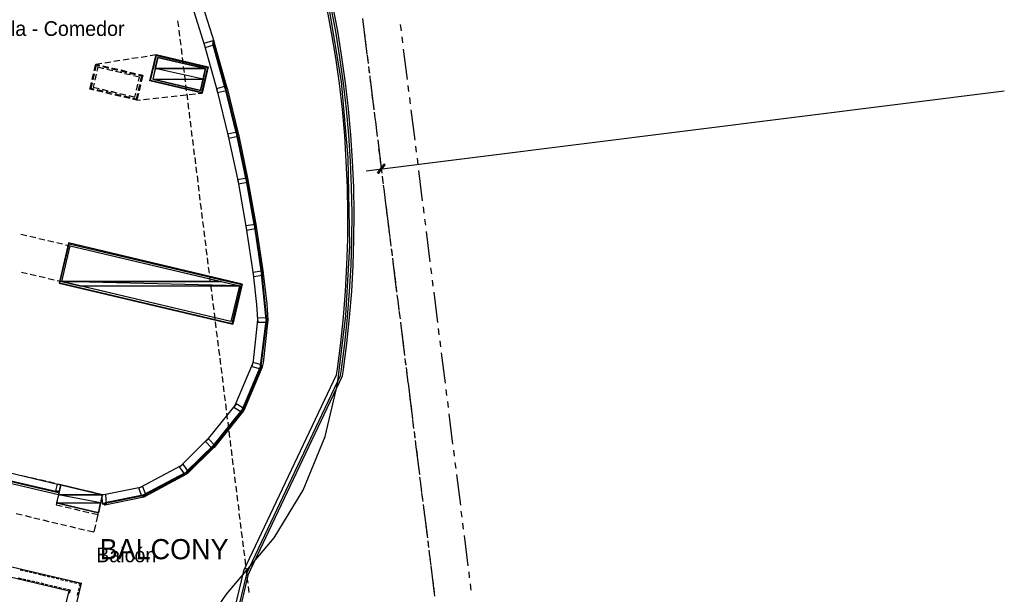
# Model space of a CAD drawing. Header units: feet. Extents: x -79 to 198, y -22 to 181.
# Tile 91 of 92: x 118 to 198, y 84 to 131. Entities that reach past the tile are written whole.
import ezdxf
from ezdxf.enums import TextEntityAlignment as Align

# ---------------------------------------------------------------- set-up
doc = ezdxf.new("R2010")
doc.units = ezdxf.units.FT
for name, color, linetype in [('A-AREA-UNIDAD', 30, 'CONTINUOUS'), ('A-LINEA', 7, 'CONTINUOUS'), ('A-LINEA-FINA', 9, 'CONTINUOUS'), ('A-MURO-CONCRETO', 8, 'CONTINUOUS'), ('A-NOMBRE-ESPACIO', 2, 'CONTINUOUS'), ('A-TEXTO-PDF', 3, 'CONTINUOUS')]:
    doc.layers.add(name, color=color, linetype=linetype)

msp = doc.modelspace()

# ---------------------------------------------------------------- linework, layer by layer
at = {"layer": 'A-AREA-UNIDAD'}
msp.add_lwpolyline([(132.88, 80.9244), (134.912, 83.84), (138.8, 88.4444), (141.152, 92.3378), (142.96, 96.7289), (143.968, 100.9778), (144.64, 106.5778), (144.96, 112.2844), (144.832, 119.4489), (144.288, 125.6889), (143.232, 132.0178)], dxfattribs=at)
at = {"layer": 'A-LINEA'}
for p, q in [((131.96, 132.2711), (133.1067, 128.6178)), ((132.76, 132.5111), (133.8933, 128.8844)), ((130.9067, 130.6311), (130.9733, 130.1378)), ((146, 130.8311), (146.3067, 128.3511)), ((146.0267, 130.6178), (146.0933, 130.1244)), ((149.08, 130.3244), (149.1467, 129.8311)), ((131, 129.8844), (131.0667, 129.3911)), ((146.12, 129.8711), (146.1867, 129.3778)), ((131.0933, 129.1378), (131.16, 128.6444)), ((133.1067, 128.6178), (134.1333, 124.9378)), ((133.9067, 128.8444), (134.9333, 125.1778)), ((146.2133, 129.1244), (146.2667, 128.6311)), ((149.2133, 129.3378), (149.2667, 128.8444)), ((128.6667, 127.8044), (129.16, 127.8844)), ((131.1867, 128.3911), (131.2533, 127.8978)), ((133.88, 128.3378), (133.9467, 128.4044)), ((134.0267, 127.8311), (134.0933, 127.8978)), ((146.3067, 128.3911), (146.36, 127.8844)), ((146.3733, 127.8444), (146.4267, 127.3511)), ((149.3333, 128.3378), (149.64, 125.8578)), ((124.2267, 127.1111), (124.72, 127.1911)), ((124.96, 127.2178), (125.4667, 127.2978)), ((125.7067, 127.3378), (126.2, 127.4178)), ((126.4533, 127.4578), (126.9467, 127.5378)), ((127.1867, 127.5778), (127.68, 127.6444)), ((127.9333, 127.6844), (128.4267, 127.7644)), ((131.28, 127.6578), (131.3467, 127.1511)), ((134.16, 127.3111), (134.2267, 127.3778)), ((146.4, 127.6444), (146.4533, 127.1511)), ((123.9333, 125.8444), (124.0533, 126.3244)), ((124.0133, 125.8178), (124.1333, 126.3111)), ((124.2533, 126.2844), (124.1467, 125.7911)), ((124.7867, 126.8978), (125.28, 126.7778)), ((124.8133, 126.9778), (125.2933, 126.8578)), ((125.6133, 126.5644), (125.12, 126.6711)), ((125.52, 126.7244), (126.0133, 126.6044)), ((125.5333, 126.8044), (126.0267, 126.6844)), ((126.3467, 126.3911), (125.8533, 126.4978)), ((126.2533, 126.5511), (126.7333, 126.4311)), ((126.2667, 126.6311), (126.76, 126.5111)), ((127.0667, 126.2178), (126.5867, 126.3244)), ((126.9733, 126.3778), (127.4667, 126.2578)), ((127, 126.4578), (127.48, 126.3378)), ((127.7067, 126.2044), (127.96, 126.1378)), ((127.7333, 126.2844), (128.0667, 126.2044)), ((128.0667, 126.2044), (127.9333, 125.6711)), ((131.3733, 126.9111), (131.44, 126.4178)), ((134.3067, 126.7911), (134.3733, 126.8578)), ((134.4533, 126.2844), (134.52, 126.3511)), ((146.4933, 126.8978), (146.5467, 126.4044)), ((146.4933, 126.8578), (146.56, 126.3644)), ((127.8, 126.0444), (127.32, 126.1511)), ((127.5467, 124.9911), (127.6667, 125.4711)), ((127.8, 125.4444), (127.68, 124.9511)), ((127.72, 125.7111), (127.8, 126.0444)), ((127.88, 125.4178), (127.76, 124.9378)), ((127.96, 126.1378), (127.8533, 125.6844)), ((131.4667, 126.1644), (131.5333, 125.6711)), ((131.56, 125.4178), (131.6133, 124.9244)), ((134.6, 125.7644), (134.6667, 125.8311)), ((146.5867, 126.1511), (146.64, 125.6578)), ((146.6133, 125.8711), (146.9333, 123.3778)), ((146.68, 125.4044), (146.7333, 124.9111)), ((124.8133, 124.8044), (124.32, 124.9244)), ((124.8267, 124.8844), (124.3467, 125.0044)), ((124.7467, 125.0578), (125.2267, 124.9378)), ((125.5467, 124.6311), (125.0533, 124.7511)), ((125.56, 124.7244), (125.08, 124.8311)), ((125.4667, 124.8844), (125.96, 124.7644)), ((126.2667, 124.4578), (125.7867, 124.5778)), ((126.2933, 124.5511), (125.8, 124.6578)), ((126.2, 124.7111), (126.6933, 124.5911)), ((131.12, 124.5378), (131.6133, 124.5911)), ((131.6533, 124.6711), (131.7067, 124.1778)), ((131.8533, 124.6178), (132.36, 124.6711)), ((132.6, 124.6978), (132.9067, 124.7244)), ((134.1333, 124.9378), (135.04, 121.2311)), ((134.7467, 125.2444), (134.8133, 125.3111)), ((134.88, 124.7244), (134.9467, 124.7911)), ((134.9467, 125.1378), (135.8533, 121.4311)), ((146.2933, 118.4044), (198.3867, 124.9111)), ((146.7733, 124.6578), (146.8267, 124.1644)), ((149.7067, 125.3644), (149.76, 124.8711)), ((127, 124.2978), (126.52, 124.4044)), ((127.0267, 124.3778), (126.5333, 124.4844)), ((127.5733, 124.1511), (127.88, 124.1911)), ((128.1333, 124.2178), (128.6267, 124.2711)), ((128.88, 124.2978), (129.3733, 124.3511)), ((129.6267, 124.3778), (130.12, 124.4311)), ((130.3733, 124.4578), (130.8667, 124.5111)), ((131.7467, 123.9378), (131.8, 123.4311)), ((135, 124.1911), (135.0667, 124.2578)), ((146.8667, 123.9244), (146.92, 123.4178)), ((149.8267, 124.3778), (149.8933, 123.8711)), ((131.84, 123.1911), (131.8933, 122.6978)), ((135.1333, 123.6578), (135.2, 123.7244)), ((135.2667, 123.1378), (135.3333, 123.2044)), ((146.96, 123.1778), (147.0133, 122.6844)), ((149.9467, 123.3778), (150.2667, 120.8978)), ((131.9333, 122.4444), (131.9867, 121.9511)), ((135.4, 122.6044), (135.4667, 122.6711)), ((146.9867, 122.8844), (147.0533, 122.3911)), ((147.0533, 122.4311), (147.1067, 121.9378)), ((132.0267, 121.6978), (132.08, 121.2044)), ((135.52, 122.0711), (135.5867, 122.1378)), ((135.6533, 121.5378), (135.72, 121.6044)), ((135.8667, 121.3911), (136.6533, 117.6711)), ((147.12, 121.8978), (147.1733, 121.4044)), ((147.1467, 121.6844), (147.2, 121.1911)), ((132.12, 120.9511), (132.1733, 120.4578)), ((135.04, 121.2311), (135.84, 117.4978)), ((135.7733, 121.0044), (135.84, 121.0711)), ((147.24, 120.9378), (147.2933, 120.4444)), ((147.24, 120.8978), (147.5467, 118.4178)), ((132.2133, 120.2044), (132.2667, 119.7111)), ((135.8933, 120.4578), (135.96, 120.5244)), ((136, 119.9111), (136.08, 119.9778)), ((147.32, 120.2044), (147.3867, 119.6978)), ((150.32, 120.4044), (150.3867, 119.9111)), ((132.3067, 119.4711), (132.36, 118.9644)), ((136.12, 119.3778), (136.1867, 119.4444)), ((147.4133, 119.4578), (147.48, 118.9644)), ((150.4533, 119.4178), (150.5067, 118.9111)), ((132.4, 118.7244), (132.4533, 118.2311)), ((136.24, 118.8311), (136.3067, 118.8978)), ((136.3467, 118.2844), (136.4267, 118.3511)), ((147.5067, 118.7111), (147.5733, 118.2178)), ((150.5733, 118.4178), (150.88, 115.9378)), ((132.4933, 117.9778), (132.5467, 117.4844)), ((135.84, 117.4978), (136.5067, 113.7244)), ((136.4667, 117.7378), (136.5333, 117.8044)), ((136.6533, 117.6311), (137.3333, 113.8844)), ((147.6, 117.9644), (147.6667, 117.4711)), ((147.6133, 117.9244), (147.6667, 117.4311)), ((147.6667, 117.4311), (147.68, 117.3244)), ((132.5867, 117.2311), (132.64, 116.7378)), ((136.5733, 117.1911), (136.64, 117.2578)), ((136.6667, 116.6311), (136.7467, 116.6978)), ((147.6933, 117.2178), (147.76, 116.7244)), ((147.7333, 116.9378), (147.8, 116.4311)), ((132.6667, 116.4844), (132.7333, 115.9911)), ((132.76, 115.7511), (132.8267, 115.2444)), ((136.7733, 116.0711), (136.84, 116.1378)), ((147.7867, 116.4711), (147.8533, 115.9778)), ((147.8533, 115.9378), (148.1733, 113.4578)), ((147.88, 115.7378), (147.9467, 115.2311)), ((132.8533, 115.0044), (132.92, 114.5111)), ((136.8667, 115.5111), (136.9467, 115.5778)), ((136.9733, 114.9511), (137.04, 115.0178)), ((147.9733, 114.9911), (148.04, 114.4978)), ((150.9467, 115.4444), (151, 114.9511)), ((132.9467, 114.2578), (133.0133, 113.7644)), ((137.0667, 114.3911), (137.1467, 114.4578)), ((148.0667, 114.2444), (148.1333, 113.7511)), ((151.0667, 114.4444), (151.1333, 113.9511)), ((133.04, 113.5111), (133.1067, 113.0178)), ((136.5067, 113.7244), (137.0667, 109.9511)), ((137.2267, 113.8844), (137.24, 113.9111)), ((137.2533, 113.2578), (137.3333, 113.3378)), ((137.3333, 113.8444), (137.8933, 110.0711)), ((148.16, 113.4978), (148.2267, 113.0044)), ((151.1867, 113.4578), (151.5067, 110.9778)), ((118.12, 113.2311), (118.6, 113.1244)), ((118.8533, 113.0578), (119.3333, 112.9511)), ((119.5733, 112.8844), (120.0667, 112.7778)), ((120.3067, 112.7111), (120.8, 112.6044)), ((121.04, 112.5378), (121.52, 112.4311)), ((133.1333, 112.7644), (133.2, 112.2711)), ((137.3333, 112.6844), (137.4133, 112.7644)), ((148.2267, 112.9644), (148.2933, 112.4711)), ((148.2533, 112.7511), (148.32, 112.2578)), ((121.76, 112.3644), (122.1467, 112.2844)), ((136.1867, 109.1511), (122.0133, 112.5111)), ((133.2267, 112.0178), (133.2933, 111.5244)), ((137.4267, 112.1111), (137.4933, 112.1911)), ((148.3467, 112.0178), (148.4133, 111.5111)), ((148.36, 111.9778), (148.4133, 111.4711)), ((133.32, 111.2844), (133.3867, 110.7778)), ((137.5067, 111.5378), (137.5867, 111.6178)), ((137.5867, 110.9644), (137.6667, 111.0444)), ((148.44, 111.2711), (148.5067, 110.7644)), ((148.48, 110.9778), (148.7867, 108.4978)), ((118.16, 110.1378), (118.64, 110.0311)), ((133.4133, 110.5378), (133.48, 110.0444)), ((137.68, 110.3911), (137.7467, 110.4711)), ((148.5333, 110.5244), (148.6, 110.0311)), ((151.56, 110.4844), (151.6267, 109.9778)), ((118.88, 109.9644), (119.3733, 109.8578)), ((119.6133, 109.7911), (120.1067, 109.6844)), ((120.3467, 109.6178), (120.8267, 109.5111)), ((121.08, 109.4444), (121.4533, 109.3644)), ((133.5067, 109.7911), (133.5733, 109.2978)), ((137.0667, 109.9511), (137.36, 107.4844)), ((137.7467, 109.8178), (137.8267, 109.8978)), ((137.8933, 110.0311), (138.2, 107.5511)), ((148.6267, 109.7778), (148.6933, 109.2844)), ((151.6933, 109.4844), (151.7467, 108.9911)), ((133.6, 109.0444), (133.6667, 108.5511)), ((136.1867, 109.1511), (135.4133, 105.8711)), ((137.8133, 109.2178), (137.88, 109.2978)), ((137.8667, 108.6311), (137.9467, 108.6978)), ((148.72, 109.0311), (148.7867, 108.5378)), ((151.8133, 108.4978), (152.12, 106.0178)), ((133.6933, 108.2978), (133.76, 107.8044)), ((137.9333, 108.0311), (138, 108.0978)), ((148.8133, 108.2844), (148.88, 107.7911)), ((148.8533, 108.0044), (148.9067, 107.5111)), ((133.7867, 107.5644), (133.8533, 107.0578)), ((137.36, 107.4844), (137.44, 106.2311)), ((137.9867, 107.4311), (138.0667, 107.5111)), ((138.0533, 106.8311), (138.12, 106.9111)), ((138.2, 107.5511), (138.28, 106.2444)), ((148.9067, 107.5511), (148.9733, 107.0444)), ((148.9733, 107.0044), (149.04, 106.5111)), ((133.88, 106.8178), (133.9467, 106.3111)), ((137.44, 106.2311), (137.08, 102.8844)), ((138.28, 106.2044), (137.8933, 102.7244)), ((138.12, 106.2578), (138.1867, 106.3111)), ((138.28, 106.2178), (138.28, 106.2178)), ((149, 106.8044), (149.0667, 106.3111)), ((133.9733, 106.0711), (134.04, 105.5778)), ((134.0667, 105.3244), (134.1333, 104.8311)), ((138.0267, 105.4978), (138.12, 105.5911)), ((149.0933, 106.0578), (149.16, 105.5644)), ((149.0933, 106.0178), (149.4133, 103.5378)), ((149.1867, 105.3111), (149.2533, 104.8178)), ((152.1867, 105.5244), (152.24, 105.0178)), ((134.16, 104.5778), (134.2267, 104.0844)), ((137.9333, 104.7511), (138.0267, 104.8444)), ((149.28, 104.5644), (149.3467, 104.0711)), ((152.3067, 104.5244), (152.3733, 104.0311)), ((134.2533, 103.8311), (134.32, 103.3378)), ((137.84, 104.0178), (137.9333, 104.1111)), ((149.3733, 103.8311), (149.4267, 103.3244)), ((134.3467, 103.0978), (134.4133, 102.5911)), ((137.08, 102.8844), (137.0133, 102.6444)), ((137.76, 103.2711), (137.8533, 103.3644)), ((149.4667, 103.0844), (149.52, 102.5778)), ((149.4667, 103.0444), (149.5333, 102.5378)), ((152.4267, 103.5378), (152.7467, 101.0578)), ((134.44, 102.3511), (134.5067, 101.8578)), ((137.0133, 102.6444), (135.5867, 99.2444)), ((137.8, 102.3644), (136.32, 98.8311)), ((137.6667, 102.5378), (137.76, 102.6311)), ((137.8933, 102.7244), (137.8133, 102.4044)), ((137.8133, 102.3778), (137.8133, 102.3778)), ((143.8745, 101.7381), (143.9495, 102.2384)), ((144.2044, 101.6905), (144.2796, 102.1922)), ((144.3628, 101.6657), (144.438, 102.1682)), ((144.3628, 101.6657), (144.438, 102.1682)), ((149.56, 102.3378), (149.6133, 101.8444)), ((134.5333, 101.6044), (134.6, 101.1111)), ((136.2779, 85.7314), (143.8676, 101.7412)), ((136.5211, 85.5035), (144.1977, 101.6946)), ((136.6379, 85.3849), (144.3559, 101.6689)), ((136.6379, 85.3849), (144.3559, 101.6689)), ((137.2533, 101.4978), (137.4133, 101.6444)), ((149.5867, 102.0444), (149.6533, 101.5511)), ((149.6533, 101.5911), (149.7067, 101.0978)), ((134.6267, 100.8578), (134.6933, 100.3644)), ((136.8, 100.4044), (136.9467, 100.5511)), ((149.72, 101.0578), (150.0267, 98.5778)), ((149.7467, 100.8444), (149.8, 100.3511)), ((152.8, 100.5511), (152.8667, 100.0578)), ((134.72, 100.1111), (134.7867, 99.6178)), ((149.84, 100.0978), (149.8933, 99.6044)), ((135.5867, 99.2444), (133.3067, 96.4178)), ((134.8133, 99.3778), (134.8667, 98.8711)), ((136.3333, 99.3111), (136.4933, 99.4444)), ((149.9333, 99.3644), (149.9867, 98.8578)), ((152.9333, 99.5644), (152.9867, 99.0711)), ((136.2933, 98.8044), (133.8933, 95.8178)), ((134.9067, 98.6311), (134.96, 98.1244)), ((136.3067, 98.8178), (136.3067, 98.8044)), ((136.32, 98.8178), (136.3067, 98.8178)), ((150.0267, 98.6178), (150.08, 98.1244)), ((150.0933, 98.0844), (150.1467, 97.5778)), ((153.0533, 98.5778), (153.36, 96.0978)), ((134.6933, 97.0711), (135.16, 97.5244)), ((135, 97.8844), (135.0533, 97.3911)), ((150.12, 97.8711), (150.1733, 97.3778)), ((131.1867, 94.3511), (133.3867, 96.5244)), ((135.0933, 97.1378), (135.1467, 96.6444)), ((150.2133, 97.1244), (150.2667, 96.6311)), ((150.2133, 97.0844), (150.28, 96.5911)), ((131.6133, 93.8311), (133.88, 96.0711)), ((131.7067, 93.6844), (133.8533, 95.8044)), ((133.7867, 95.8444), (133.7467, 95.9111)), ((133.8533, 96.0444), (133.8667, 96.0578)), ((133.88, 95.8044), (133.88, 95.8044)), ((133.88, 95.8044), (133.88, 95.8044)), ((135.1867, 96.3911), (135.24, 95.8978)), ((135.28, 95.6444), (135.3333, 95.1511)), ((150.3067, 96.3778), (150.36, 95.8844)), ((150.3333, 96.0978), (150.64, 93.6178)), ((121.1867, 91.9511), (108.0267, 95.0711)), ((135.3733, 94.9111), (135.4267, 94.4044)), ((150.4, 95.6311), (150.4533, 95.1378)), ((150.4933, 94.8978), (150.5467, 94.3911)), ((153.4267, 95.5911), (153.48, 95.0978)), ((127.8933, 92.5911), (131.1867, 94.3511)), ((135.4667, 94.1644), (135.52, 93.6711)), ((150.5733, 94.1511), (150.64, 93.6578)), ((153.5467, 94.6044), (153.6133, 94.1111)), ((117.1333, 93.7644), (121.0933, 92.8311)), ((118.6933, 93.4044), (118.2, 93.5111)), ((119.4133, 93.2311), (118.9333, 93.3511)), ((128.1867, 91.8044), (131.6667, 93.6578)), ((131.5333, 93.6844), (131.6, 93.7378)), ((131.6533, 93.7778), (131.7733, 93.8711)), ((131.68, 93.6711), (131.6933, 93.6711)), ((131.6933, 93.6711), (131.6933, 93.6711)), ((135.56, 93.4178), (135.6133, 92.9244)), ((150.6667, 93.4044), (150.7333, 92.9111)), ((153.6667, 93.6044), (153.9867, 91.1244)), ((120.1467, 93.0578), (119.6667, 93.1778)), ((120.88, 92.8844), (120.3867, 93.0044)), ((121.3733, 92.7644), (121.12, 92.8311)), ((122.6, 92.4844), (122.1067, 92.5911)), ((124.88, 91.9778), (127.8933, 92.5911)), ((128.9067, 92.2844), (129.32, 92.6044)), ((135.6533, 92.6711), (135.7067, 92.1778)), ((150.7067, 93.1111), (150.7733, 92.6178)), ((150.76, 92.6578), (150.8267, 92.1644)), ((120.96, 92.2578), (120.96, 92.2578)), ((121.0533, 92.1778), (121.0667, 92.1778)), ((121.1203, 92.1506), (121.0639, 92.1639)), ((121.0667, 92.2178), (121.0667, 92.2178)), ((121.0667, 92.2178), (121.0667, 92.2178)), ((121.0667, 92.2178), (121.0667, 92.2178)), ((121.0667, 92.2178), (121.0667, 92.2178)), ((121.0667, 92.2178), (121.0667, 92.2178)), ((121.0667, 92.2178), (121.0667, 92.2178)), ((121.0667, 92.2178), (121.0667, 92.2178)), ((121.0667, 92.2178), (121.0667, 92.2178)), ((121.0667, 92.2178), (121.0667, 92.2178)), ((121.0667, 92.2178), (121.0667, 92.2178)), ((121.0667, 92.2178), (121.0667, 92.2178)), ((121.0667, 92.2178), (121.0667, 92.2178)), ((121.0667, 92.2044), (121.0667, 92.2044)), ((121.0667, 92.2044), (121.0667, 92.2044)), ((121.0667, 92.2044), (121.0667, 92.2044)), ((121.0667, 92.2044), (121.0667, 92.2044)), ((121.0667, 92.2044), (121.0667, 92.2044)), ((121.0667, 92.2044), (121.0667, 92.2044)), ((121.0667, 92.2044), (121.0667, 92.2044)), ((121.0667, 92.2044), (121.0667, 92.2044)), ((121.0667, 92.1911), (121.0667, 92.2044)), ((121.0667, 92.1911), (121.0667, 92.2044)), ((121.0667, 92.1911), (121.0667, 92.2044)), ((121.08, 92.1911), (121.0667, 92.2044)), ((121.0667, 92.1911), (121.0667, 92.1911)), ((121.0667, 92.1911), (121.0667, 92.1911)), ((121.08, 92.1911), (121.0667, 92.1911)), ((121.0667, 92.1911), (121.0667, 92.1911)), ((121.0667, 92.1911), (121.0667, 92.1911)), ((121.0667, 92.1911), (121.0667, 92.1911)), ((121.0667, 92.1911), (121.0667, 92.1911)), ((121.0667, 92.1911), (121.08, 92.1911)), ((121.0667, 92.1911), (121.0667, 92.1911)), ((121.0667, 92.1911), (121.08, 92.1911)), ((121.0667, 92.1911), (121.0667, 92.1911)), ((121.0667, 92.1911), (121.0667, 92.1911)), ((121.0667, 92.1911), (121.0667, 92.1911)), ((121.0667, 92.1911), (121.0667, 92.1911)), ((121.0667, 92.1911), (121.0667, 92.1911)), ((121.0667, 92.1911), (121.0667, 92.1911)), ((121.0667, 92.1911), (121.0667, 92.1911)), ((121.0667, 92.1778), (121.0667, 92.1778)), ((121.0667, 92.1778), (121.0667, 92.1778)), ((121.0667, 92.1778), (121.0667, 92.1778)), ((121.0667, 92.1778), (121.0667, 92.1778)), ((121.0667, 92.1778), (121.0667, 92.1778)), ((121.0667, 92.1778), (121.0667, 92.1778)), ((121.0667, 92.1778), (121.0667, 92.1778)), ((121.0667, 92.1778), (121.0667, 92.1778)), ((121.0667, 92.1778), (121.0667, 92.1778)), ((121.0667, 92.1778), (121.0667, 92.1778)), ((121.0667, 92.1778), (121.0667, 92.1778)), ((121.0667, 92.1778), (121.0667, 92.1778)), ((121.0667, 92.1778), (121.0667, 92.1778)), ((121.0667, 92.1778), (121.0667, 92.1778)), ((121.0667, 92.1778), (121.0667, 92.1778)), ((121.0667, 92.1778), (121.0667, 92.1778)), ((121.0667, 92.1778), (121.0667, 92.1778)), ((121.0667, 92.1778), (121.0667, 92.1778)), ((121.0667, 92.1778), (121.0667, 92.1778)), ((121.0667, 92.1778), (121.0667, 92.1778)), ((121.08, 92.2044), (121.08, 92.1911)), ((121.08, 92.2044), (121.08, 92.2044)), ((121.08, 92.2044), (121.08, 92.2044)), ((121.08, 92.2044), (121.08, 92.2044)), ((121.08, 92.1911), (121.08, 92.2044)), ((121.08, 92.2044), (121.08, 92.2044)), ((121.08, 92.2044), (121.08, 92.2044)), ((121.08, 92.1911), (121.08, 92.1911)), ((121.08, 92.1911), (121.08, 92.1911)), ((121.0933, 92.1911), (121.08, 92.1911)), ((121.08, 92.1911), (121.08, 92.1911)), ((121.08, 92.1911), (121.08, 92.1911)), ((121.0933, 92.1911), (121.08, 92.1911)), ((121.08, 92.1911), (121.08, 92.1911)), ((121.08, 92.1911), (121.08, 92.1911)), ((121.08, 92.1911), (121.08, 92.1911)), ((121.08, 92.1911), (121.08, 92.1911)), ((121.08, 92.1911), (121.08, 92.1911)), ((121.08, 92.1911), (121.08, 92.1911)), ((121.08, 92.1911), (121.08, 92.1911)), ((121.08, 92.1778), (121.08, 92.1911)), ((121.08, 92.1911), (121.08, 92.1911)), ((121.08, 92.1911), (121.08, 92.1911)), ((121.08, 92.1911), (121.08, 92.1911)), ((121.08, 92.1911), (121.08, 92.1911)), ((121.08, 92.1911), (121.08, 92.1911)), ((121.08, 92.1911), (121.08, 92.1911)), ((121.08, 92.1911), (121.08, 92.1911)), ((121.08, 92.1911), (121.08, 92.1911)), ((121.08, 92.1911), (121.08, 92.1911)), ((121.08, 92.1911), (121.08, 92.1911)), ((121.08, 92.1911), (121.08, 92.1911)), ((121.08, 92.1911), (121.08, 92.1911)), ((121.08, 92.1911), (121.08, 92.1911)), ((121.08, 92.1778), (121.08, 92.1778)), ((121.08, 92.1778), (121.08, 92.1778)), ((121.08, 92.1778), (121.08, 92.1778)), ((121.08, 92.1778), (121.08, 92.1778)), ((121.08, 92.1778), (121.08, 92.1778)), ((121.08, 92.1778), (121.08, 92.1778)), ((121.08, 92.1778), (121.08, 92.1778)), ((121.08, 92.1778), (121.08, 92.1778)), ((121.08, 92.1778), (121.08, 92.1778)), ((121.08, 92.1778), (121.08, 92.1778)), ((121.08, 92.1778), (121.08, 92.1778)), ((121.08, 92.1778), (121.08, 92.1778)), ((121.08, 92.1778), (121.08, 92.1778)), ((121.08, 92.1778), (121.0933, 92.1778)), ((121.08, 92.1778), (121.08, 92.1778)), ((121.08, 92.1778), (121.0933, 92.1778)), ((121.08, 92.1778), (121.08, 92.1778)), ((121.08, 92.1778), (121.08, 92.1778)), ((121.08, 92.1778), (121.08, 92.1778)), ((121.08, 92.1778), (121.0933, 92.1778)), ((121.08, 92.1778), (121.08, 92.1778)), ((121.08, 92.1778), (121.08, 92.1778)), ((121.08, 92.1778), (121.08, 92.1778)), ((121.08, 92.1778), (121.08, 92.1778)), ((121.08, 92.1778), (121.08, 92.1778)), ((121.08, 92.1778), (121.08, 92.1778)), ((121.08, 92.1778), (121.08, 92.1778)), ((121.08, 92.1778), (121.08, 92.1778)), ((121.08, 92.1778), (121.08, 92.1778)), ((121.08, 92.1778), (121.08, 92.1778)), ((121.08, 92.1778), (121.08, 92.1778)), ((121.0933, 92.1911), (121.0933, 92.1911)), ((121.0933, 92.1911), (121.0933, 92.1911)), ((121.0933, 92.1911), (121.0933, 92.1911)), ((121.0933, 92.1911), (121.0933, 92.1911)), ((121.0933, 92.1911), (121.0933, 92.1911)), ((121.0933, 92.1911), (121.0933, 92.1911)), ((121.0933, 92.1911), (121.0933, 92.1911)), ((121.0933, 92.1911), (121.0933, 92.1911)), ((121.0933, 92.1911), (121.0933, 92.1911)), ((121.0933, 92.1911), (121.0933, 92.1911)), ((121.0933, 92.1911), (121.0933, 92.1911)), ((121.0933, 92.1911), (121.0933, 92.1911)), ((121.0933, 92.1911), (121.0933, 92.1911)), ((121.0933, 92.1911), (121.0933, 92.1911)), ((121.0933, 92.1911), (121.0933, 92.1911)), ((121.0933, 92.1911), (121.0933, 92.1778)), ((121.0933, 92.1911), (121.1067, 92.1911)), ((121.0933, 92.1911), (121.0933, 92.1911)), ((121.0933, 92.1911), (121.0933, 92.1911)), ((121.0933, 92.1911), (121.0933, 92.1911)), ((121.0933, 92.1911), (121.0933, 92.1911)), ((121.0933, 92.1778), (121.0933, 92.1778)), ((121.0933, 92.1778), (121.0933, 92.1778)), ((121.0933, 92.1778), (121.0933, 92.1778)), ((121.1067, 92.1778), (121.0933, 92.1778)), ((121.0933, 92.1778), (121.0933, 92.1778)), ((121.0933, 92.1778), (121.0933, 92.1778)), ((121.0933, 92.1778), (121.0933, 92.1778)), ((121.0933, 92.1778), (121.0933, 92.1778)), ((121.0933, 92.1778), (121.0933, 92.1778)), ((121.0933, 92.1778), (121.1067, 92.1778)), ((121.0933, 92.1778), (121.0933, 92.1778)), ((121.0933, 92.1778), (121.0933, 92.1778)), ((121.0933, 92.1778), (121.0933, 92.1778)), ((121.0933, 92.1778), (121.0933, 92.1778)), ((121.0933, 92.1778), (121.0933, 92.1778)), ((121.0933, 92.1778), (121.0933, 92.1778)), ((121.0933, 92.1778), (121.0933, 92.1778)), ((121.0933, 92.1778), (121.0933, 92.1644)), ((121.0933, 92.1778), (121.0933, 92.1778)), ((121.0933, 92.1778), (121.0933, 92.1778)), ((121.0933, 92.1778), (121.0933, 92.1778)), ((121.0933, 92.1778), (121.0933, 92.1778)), ((121.0933, 92.1778), (121.0933, 92.1778)), ((121.0933, 92.1778), (121.0933, 92.1778)), ((121.0933, 92.1778), (121.0933, 92.1778)), ((121.0933, 92.1778), (121.1067, 92.1778)), ((121.0933, 92.1778), (121.1067, 92.1778)), ((121.0933, 92.1778), (121.1067, 92.1778)), ((121.0933, 92.1644), (121.0933, 92.1644)), ((121.1067, 92.1911), (121.1067, 92.1911)), ((121.1067, 92.1911), (121.1067, 92.1911)), ((121.1067, 92.1911), (121.1067, 92.1778)), ((121.12, 92.1911), (121.1067, 92.1911)), ((121.1067, 92.1911), (121.1067, 92.1911)), ((121.1067, 92.1911), (121.1067, 92.1911)), ((121.1067, 92.1911), (121.1067, 92.1911)), ((121.1067, 92.1911), (121.1067, 92.1911)), ((121.1067, 92.1911), (121.1067, 92.1911)), ((121.1067, 92.1911), (121.1067, 92.1911)), ((121.1067, 92.1911), (121.1067, 92.1778)), ((121.1067, 92.1911), (121.1067, 92.1911)), ((121.1067, 92.1911), (121.1067, 92.1911)), ((121.1067, 92.1911), (121.1067, 92.1911)), ((121.1067, 92.1911), (121.1067, 92.1911)), ((121.1067, 92.1911), (121.12, 92.1911)), ((121.1067, 92.1911), (121.1067, 92.1911)), ((121.1067, 92.1911), (121.1067, 92.1911)), ((121.1067, 92.1911), (121.1067, 92.1911)), ((121.1067, 92.1911), (121.1067, 92.1911)), ((121.1067, 92.1911), (121.1067, 92.1911)), ((121.1067, 92.1778), (121.1067, 92.1778)), ((121.12, 92.1778), (121.1067, 92.1778)), ((121.1067, 92.1778), (121.1067, 92.1778)), ((121.1067, 92.1778), (121.1067, 92.1778)), ((121.1067, 92.1778), (121.1067, 92.1778)), ((121.1067, 92.1778), (121.1067, 92.1778)), ((121.1067, 92.1778), (121.1067, 92.1778)), ((121.1067, 92.1778), (121.1067, 92.1778)), ((121.1067, 92.1778), (121.1067, 92.1778)), ((121.12, 92.1778), (121.1067, 92.1778)), ((121.1067, 92.1778), (121.12, 92.1778)), ((121.1067, 92.1778), (121.1067, 92.1778)), ((121.1067, 92.1778), (121.1067, 92.1778)), ((121.1067, 92.1778), (121.1067, 92.1778)), ((121.1067, 92.1778), (121.1067, 92.1644)), ((121.1067, 92.1778), (121.12, 92.1778)), ((121.1067, 92.1778), (121.1067, 92.1778)), ((121.1067, 92.1778), (121.1067, 92.1778)), ((121.1067, 92.1778), (121.1067, 92.1778)), ((121.1067, 92.1778), (121.1067, 92.1644)), ((121.1067, 92.1778), (121.1067, 92.1778)), ((121.1067, 92.1778), (121.1067, 92.1778)), ((121.1067, 92.1644), (121.1067, 92.1778)), ((121.1067, 92.1644), (121.1067, 92.1644)), ((121.1067, 92.1644), (121.1067, 92.1644)), ((121.1067, 92.1644), (121.1067, 92.1644)), ((121.1067, 92.1644), (121.1067, 92.1644)), ((121.1067, 92.1644), (121.1067, 92.1644)), ((121.1067, 92.1644), (121.1067, 92.1644)), ((121.1067, 92.1644), (121.1067, 92.1644)), ((121.1067, 92.1644), (121.1067, 92.1644)), ((121.1067, 92.1644), (121.1067, 92.1644)), ((121.1067, 92.1644), (121.1067, 92.1644)), ((121.1067, 92.1644), (121.1067, 92.1644)), ((121.1067, 92.1644), (121.1067, 92.1644)), ((121.1067, 92.1644), (121.1067, 92.1644)), ((121.1067, 92.1644), (121.1067, 92.1644)), ((121.1067, 92.1644), (121.1067, 92.1644)), ((121.1067, 92.1644), (121.1067, 92.1644)), ((121.1067, 92.1644), (121.1067, 92.1644)), ((121.1067, 92.1644), (121.1067, 92.1644)), ((121.1067, 92.1644), (121.1067, 92.1644)), ((121.1067, 92.1644), (121.1067, 92.1644)), ((121.12, 92.2044), (121.12, 92.2044)), ((121.12, 92.2044), (121.12, 92.2044)), ((121.12, 92.2044), (121.12, 92.2044)), ((121.12, 92.2044), (121.12, 92.2044)), ((121.12, 92.2044), (121.12, 92.2044)), ((121.12, 92.2044), (121.12, 92.2044)), ((121.12, 92.1911), (121.12, 92.1911)), ((121.12, 92.1911), (121.12, 92.1911)), ((121.12, 92.1911), (121.12, 92.1911)), ((121.12, 92.1911), (121.12, 92.1911)), ((121.12, 92.1911), (121.12, 92.1911)), ((121.12, 92.1911), (121.12, 92.1911)), ((121.12, 92.1911), (121.12, 92.1911)), ((121.12, 92.1911), (121.12, 92.1911)), ((121.12, 92.1911), (121.12, 92.1778)), ((121.12, 92.1911), (121.12, 92.1911)), ((121.12, 92.1911), (121.12, 92.1911)), ((121.12, 92.1911), (121.12, 92.1911)), ((121.12, 92.1911), (121.12, 92.1911)), ((121.12, 92.1911), (121.12, 92.1911)), ((121.12, 92.1911), (121.12, 92.1911)), ((121.12, 92.1911), (121.12, 92.1911)), ((121.12, 92.1778), (121.12, 92.1778)), ((121.12, 92.1778), (121.12, 92.1778)), ((121.12, 92.1778), (121.12, 92.1778)), ((121.24, 92.2044), (121.1333, 91.7111)), ((121.2133, 92.1778), (121.2133, 92.1778)), ((121.2133, 92.1778), (121.2133, 92.1778)), ((121.2267, 92.2044), (121.2267, 92.2044)), ((123.32, 92.3111), (122.84, 92.4178)), ((124.0533, 92.1378), (123.5733, 92.2444)), ((124.7867, 91.9644), (124.2933, 92.0711)), ((124.7067, 91.6311), (124.7867, 91.9644)), ((124.9733, 91.3244), (128.08, 91.9511)), ((124.9733, 91.1511), (128.1467, 91.7911)), ((128.1067, 91.8711), (124.9867, 91.2444)), ((128.08, 91.9511), (128.1067, 91.8711)), ((128.16, 91.8044), (128.1733, 91.8044)), ((128.1733, 91.8044), (128.1733, 91.8044)), ((135.7467, 91.9244), (135.8, 91.4311)), ((150.8267, 92.1244), (150.8933, 91.6311)), ((150.8533, 91.9111), (150.92, 91.4178)), ((121.72, 90.9778), (122.2133, 90.8578)), ((124.5333, 90.9111), (124.6533, 91.3911)), ((124.88, 91.2311), (124.8933, 91.3111)), ((124.9467, 91.3111), (124.96, 91.2311)), ((135.84, 91.1778), (135.8933, 90.6844)), ((150.9467, 91.1778), (151.0133, 90.6711)), ((150.96, 91.1378), (151.2667, 88.6578)), ((117.72, 90.4311), (118.2133, 90.3111)), ((118.4533, 90.2578), (118.9467, 90.1378)), ((119.1867, 90.0844), (119.6667, 89.9644)), ((122.4533, 90.8044), (122.9333, 90.6844)), ((123.1867, 90.6311), (123.6667, 90.5111)), ((124.4, 90.3378), (124.2667, 89.7511)), ((135.92, 90.4444), (135.9867, 89.9378)), ((151.04, 90.4311), (151.1067, 89.9378)), ((154.04, 90.6311), (154.1067, 90.1378)), ((119.92, 89.9111), (120.4, 89.7911)), ((120.64, 89.7378), (121.1333, 89.6178)), ((121.3733, 89.5644), (121.8533, 89.4444)), ((122.1067, 89.3911), (122.5867, 89.2711)), ((122.8267, 89.2178), (123.32, 89.1111)), ((124.2, 89.5111), (124.0667, 88.9244)), ((136.0133, 89.6978), (136.08, 89.2044)), ((151.1333, 89.6844), (151.2, 89.1911)), ((154.16, 89.6444), (154.2267, 89.1511)), ((106.4933, 88.6578), (123.0667, 84.7378)), ((123.56, 89.0444), (124.0667, 88.9244)), ((136.1067, 88.9511), (136.1733, 88.4578)), ((151.2267, 88.9378), (151.2933, 88.4444)), ((154.2933, 88.6444), (154.6, 86.1644)), ((107.04, 87.6844), (122.0533, 84.1244)), ((136.2, 88.2044), (136.2667, 87.7111)), ((151.32, 88.1911), (151.3867, 87.6978)), ((151.3333, 88.1511), (151.3867, 87.6578)), ((136.2933, 87.4578), (136.36, 86.9644)), ((151.4133, 87.4444), (151.48, 86.9511)), ((151.4533, 87.1644), (151.52, 86.6711)), ((136.3867, 86.7244), (136.4533, 86.2178)), ((151.5067, 86.7111), (151.5733, 86.2044)), ((151.5733, 86.1644), (151.88, 83.6844)), ((117.9067, 85.1911), (118.16, 85.1378)), ((118.0667, 85.8444), (118.3067, 85.7778)), ((118.4267, 85.7511), (118.68, 85.6978)), ((118.8, 85.6711), (119.04, 85.6044)), ((119.16, 85.5778), (119.4, 85.5244)), ((119.52, 85.4978), (119.7733, 85.4311)), ((119.8933, 85.4044), (120.1333, 85.3511)), ((120.2533, 85.3244), (120.4933, 85.2711)), ((120.6267, 85.2311), (120.8667, 85.1778)), ((136.2784, 85.7137), (129.8533, 58.6431)), ((136.5216, 85.4857), (130.173, 58.7375)), ((136.6481, 85.3763), (130.3393, 58.7828)), ((136.6481, 85.3763), (130.3393, 58.7828)), ((136.48, 85.9778), (136.5467, 85.4844)), ((136.5733, 85.2311), (136.64, 84.7378)), ((151.6, 85.9644), (151.6667, 85.4711)), ((151.6933, 85.2178), (151.76, 84.7244)), ((154.6667, 85.6711), (154.72, 85.1778)), ((118.28, 85.1111), (118.52, 85.0444)), ((118.64, 85.0178), (118.88, 84.9644)), ((119.0133, 84.9378), (119.2533, 84.8711)), ((119.3733, 84.8444), (119.6133, 84.7911)), ((119.7333, 84.7644), (119.9867, 84.6978)), ((120.1067, 84.6711), (120.3467, 84.6178)), ((120.4667, 84.5911), (120.7067, 84.5244)), ((120.8267, 84.4978), (121.08, 84.4444)), ((120.8533, 75.4178), (123.0667, 84.7378)), ((120.9867, 85.1511), (121.2267, 85.0978)), ((121.2, 84.4178), (121.44, 84.3511)), ((121.3467, 85.0578), (121.6, 85.0044)), ((121.72, 84.9778), (121.96, 84.9244)), ((122.08, 84.8844), (122.32, 84.8311)), ((122.44, 84.8044), (122.6933, 84.7511)), ((122.8133, 84.7244), (122.96, 84.6844)), ((122.92, 84.4978), (122.96, 84.6844)), ((136.6667, 84.4844), (136.7333, 83.9911)), ((151.7867, 84.4711), (151.8533, 83.9778)), ((154.7867, 84.6844), (154.8533, 84.1778)), ((120.2133, 76.3378), (122.0533, 84.1244)), ((121.56, 84.3244), (121.8, 84.2711)), ((121.9333, 84.2444), (122.16, 84.1911)), ((122.0933, 83.9244), (122.16, 84.1911)), ((122.7467, 83.7644), (122.8, 84.0178)), ((122.8267, 84.1378), (122.8933, 84.3778))]:
    msp.add_line(p, q, dxfattribs=at)
for points in [[(143.4, 131.8578), (143.7867, 129.7644), (144.1333, 127.6578), (144.4267, 125.5511), (144.6667, 123.4311), (144.8533, 121.3111), (144.9867, 119.1911), (145.08, 117.0578), (145.12, 114.9378), (145.1067, 112.8044), (145.04, 110.6844), (144.92, 108.5511), (144.76, 106.4311), (144.5333, 104.3111), (144.2667, 102.2044)], [(143.56, 131.8844), (143.9467, 129.7911), (144.2933, 127.6844), (144.5867, 125.5644), (144.8267, 123.4578), (145.0133, 121.3244), (145.16, 119.2044), (145.2533, 117.0711), (145.28, 114.9378), (145.2667, 112.8044), (145.2, 110.6711), (145.0933, 108.5378), (144.92, 106.4178), (144.7067, 104.2978), (144.4267, 102.1778)], [(143.56, 131.8844), (143.9467, 129.7911), (144.2933, 127.6844), (144.5867, 125.5644), (144.8267, 123.4578), (145.0133, 121.3244), (145.16, 119.2044), (145.2533, 117.0711), (145.28, 114.9378), (145.2667, 112.8044), (145.2, 110.6711), (145.0933, 108.5378), (144.92, 106.4178), (144.7067, 104.2978), (144.4267, 102.1778)], [(143.0667, 131.7911), (143.4533, 129.6978), (143.8, 127.6044), (144.0933, 125.5111), (144.3333, 123.4044), (144.52, 121.2844), (144.6533, 119.1778), (144.7467, 117.0578), (144.7867, 114.9378), (144.7733, 112.8178), (144.7067, 110.6978), (144.5867, 108.5778), (144.4267, 106.4578), (144.2, 104.3511), (143.9333, 102.2444)], [(133.8667, 128.6711), (133.8267, 128.8178), (133.9067, 128.8444), (133.8933, 128.8844), (133.8133, 128.8578), (133.7733, 128.9911), (133.0533, 128.7778), (133.16, 128.4578), (133.8667, 128.6711)], [(133.76, 128.7778), (134.7733, 125.1511), (134.8533, 125.1778), (133.84, 128.7911), (133.76, 128.7778)], [(129.16, 127.8844), (133.4133, 126.8711), (132.9067, 124.7244), (128.6533, 125.7378), (129.16, 127.8844)], [(129.2, 127.8178), (133.3467, 126.8311), (132.8667, 124.7911), (128.7067, 125.7644), (129.2, 127.8178)], [(124.1067, 126.5778), (124.2267, 127.1111), (124.56, 127.0311)], [(124.1867, 126.5511), (124.2933, 127.0044), (124.5467, 126.9511)], [(132.7733, 124.9511), (133.1867, 126.7378), (129.2933, 127.6578), (128.88, 125.8711), (132.7733, 124.9511)], [(124.88, 126.7244), (124.4, 126.8444), (124.32, 126.5244)], [(124.08, 124.9778), (123.7467, 125.0578), (123.88, 125.6044)], [(124.1067, 125.0578), (123.8533, 125.1244), (123.96, 125.5778)], [(124.0933, 125.5511), (124.0133, 125.2178), (124.4933, 125.1111)], [(126.9333, 124.5378), (127.4133, 124.4178), (127.4933, 124.7378)], [(127.7067, 124.6978), (127.5733, 124.1511), (127.24, 124.2311)], [(127.6267, 124.7111), (127.52, 124.2578), (127.2667, 124.3111)], [(134.9067, 124.9644), (134.8667, 125.1111), (134.9467, 125.1378), (134.9333, 125.1778), (134.8533, 125.1511), (134.8133, 125.2978), (134.0933, 125.0978), (134.1733, 124.7778), (134.9067, 124.9644)], [(134.7867, 125.0711), (135.68, 121.4178), (135.76, 121.4311), (134.8667, 125.0978), (134.7867, 125.0711)], [(135.8133, 121.2311), (135.7733, 121.3778), (135.8667, 121.3911), (135.8533, 121.4311), (135.7733, 121.4178), (135.7333, 121.5644), (135, 121.3911), (135.08, 121.0711), (135.8133, 121.2311)], [(135.7067, 121.3378), (136.48, 117.6578), (136.56, 117.6711), (135.7867, 121.3511), (135.7067, 121.3378)], [(136.6, 117.4711), (136.5733, 117.6178), (136.6533, 117.6311), (136.6533, 117.6711), (136.5733, 117.6578), (136.5467, 117.8044), (135.8, 117.6578), (135.8667, 117.3244), (136.6, 117.4711)], [(136.4933, 117.5778), (137.16, 113.8711), (137.24, 113.8978), (136.5867, 117.5911), (136.4933, 117.5778)], [(137.28, 113.6844), (137.2533, 113.8311), (137.3333, 113.8444), (137.3333, 113.8844), (137.2533, 113.8711), (137.2267, 114.0178), (136.48, 113.8978), (136.5333, 113.5644), (137.28, 113.6844)], [(137.1733, 113.7911), (137.72, 110.0711), (137.8, 110.0844), (137.2533, 113.8044), (137.1733, 113.7911)], [(122.0133, 112.5111), (121.24, 109.2178), (135.4133, 105.8711)], [(121.2933, 109.2578), (122.0533, 112.4444), (136.12, 109.1111)], [(121.4533, 109.3644), (122.1467, 112.2844), (135.96, 109.0178), (135.2667, 106.0978), (121.4533, 109.3644)], [(137.8267, 109.8844), (137.8133, 110.0311), (137.8933, 110.0311), (137.8933, 110.0711), (137.8133, 110.0711), (137.7867, 110.2178), (137.04, 110.1111), (137.0933, 109.7778), (137.8267, 109.8844)], [(137.7333, 109.9911), (138.1067, 106.2578), (138.1867, 106.2578), (137.8133, 110.0044), (137.7333, 109.9911)], [(121.2933, 109.2578), (135.3733, 105.9244), (136.12, 109.1111)], [(138.2, 106.0578), (138.2, 106.2044), (138.28, 106.2044), (138.28, 106.2444), (138.2, 106.2444), (138.1867, 106.3911), (137.44, 106.3778), (137.4533, 106.0444), (138.2, 106.0578)], [(138.1067, 106.1911), (137.6533, 102.4578), (137.7333, 102.4444), (138.1867, 106.1778), (138.1067, 106.1911)], [(137.64, 102.3911), (136.1733, 98.9244), (136.2533, 98.8978), (137.72, 102.3644), (137.64, 102.3911)], [(137.6933, 102.2444), (137.72, 102.3778), (137.8, 102.3644), (137.8133, 102.4044), (137.7333, 102.4178), (137.7733, 102.5644), (137.0533, 102.7511), (136.96, 102.4311), (137.6933, 102.2444)], [(136.1467, 98.8844), (133.7867, 95.9511), (133.8533, 95.8978), (136.2133, 98.8311), (136.1467, 98.8844)], [(136.16, 98.7111), (136.2267, 98.8444), (136.2933, 98.8044), (136.32, 98.8311), (136.2533, 98.8711), (136.32, 99.0044), (135.68, 99.3911), (135.5067, 99.0978), (136.16, 98.7111)], [(133.7067, 95.7511), (133.8133, 95.8578), (133.8667, 95.7911), (133.8933, 95.8178), (133.84, 95.8844), (133.9467, 95.9778), (133.4267, 96.5244), (133.1867, 96.2978), (133.7067, 95.7511)], [(133.6933, 95.7644), (131.6667, 93.7644), (131.6133, 93.8311)], [(131.7733, 93.8444), (131.6533, 93.7511), (131.7067, 93.6844), (131.6667, 93.6578), (131.6267, 93.7244), (131.5067, 93.6444), (131.0533, 94.2444), (131.3333, 94.4444), (131.7733, 93.8444)], [(128.1467, 91.9778), (131.56, 93.7911), (131.6, 93.7244), (128.1867, 91.8978), (128.1467, 91.9778)], [(116.8667, 93.1644), (121.0533, 92.1778), (121.0667, 92.1778), (121.0667, 92.1911), (116.8667, 93.1911), (116.8667, 93.1778), (116.8667, 93.1644)], [(121.0933, 92.8311), (121.3733, 92.7644), (121.24, 92.2044), (120.96, 92.2711), (121.0933, 92.8311)], [(121.1067, 92.8178), (121.36, 92.7644), (121.24, 92.2178), (120.9733, 92.2711), (121.1067, 92.8178)], [(124.44, 90.4978), (124.7867, 91.9644), (121.3733, 92.7644), (121.0267, 91.3111), (124.44, 90.4978)], [(121.8667, 92.6444), (121.3733, 92.7644), (121.3067, 92.4444)], [(128.3067, 91.9378), (128.16, 91.8844), (128.1867, 91.8044), (128.1467, 91.7911), (128.12, 91.8711), (127.9867, 91.8178), (127.7333, 92.5244), (128.0533, 92.6444), (128.3067, 91.9378)], [(120.96, 92.2711), (120.9467, 92.2444), (120.9467, 92.2444)], [(120.96, 92.2711), (120.9733, 92.2578), (120.9733, 92.2578), (120.9733, 92.2711), (120.9733, 92.2711), (120.9733, 92.2711), (120.9733, 92.2711), (120.9733, 92.2711), (120.9867, 92.2711), (120.9867, 92.2711), (120.9867, 92.2711), (120.9733, 92.2578)], [(120.96, 92.2444), (120.96, 92.2444), (120.96, 92.2444)], [(120.9733, 92.2444), (120.9733, 92.2444), (120.9733, 92.2444)], [(120.9867, 92.2311), (120.9867, 92.2311), (120.9867, 92.2311), (120.9867, 92.2311), (121, 92.2578), (121, 92.2578), (120.9867, 92.2578), (120.9867, 92.2578)], [(121.0667, 92.1778), (121.0667, 92.1911), (121.0667, 92.2044), (121.0667, 92.2178), (121.08, 92.2178)], [(121.08, 92.1911), (121.0667, 92.1911), (121.0667, 92.2044)], [(121.0667, 92.1911), (121.0667, 92.1911), (121.0667, 92.1778)], [(121.0933, 92.1778), (121.08, 92.1778), (121.08, 92.1911)], [(121.0805, 92.2156), (121.0948, 92.1918), (121.1191, 92.2053)], [(121.1067, 92.1911), (121.1067, 92.1911), (121.1067, 92.1778), (121.0933, 92.1644)], [(121.0933, 92.1778), (121.0933, 92.1911), (121.0933, 92.1778)], [(121.0933, 92.1778), (121.0933, 92.1911), (121.0933, 92.1778)], [(121.12, 92.2044), (121.12, 92.1911), (121.12, 92.1778), (121.1067, 92.1644), (121.12, 92.1644)], [(121.1067, 92.1911), (121.1067, 92.1778), (121.12, 92.1778)], [(121.2, 92.1911), (121.2, 92.1911), (121.2, 92.1911), (121.2, 92.2044), (121.2, 92.2044), (121.2267, 92.2044), (121.2267, 92.2044), (121.2267, 92.2044), (121.2267, 92.2044), (121.2267, 92.2178), (121.2267, 92.2178)], [(121.2267, 92.2178), (121.24, 92.2044), (121.24, 92.2044), (121.24, 92.2044), (121.24, 92.2044), (121.2267, 92.2044), (121.24, 92.2044)], [(121.2267, 92.1778), (121.2267, 92.1778), (121.2267, 92.1778)], [(121.24, 92.1911), (121.24, 92.1911), (121.24, 92.1778), (121.24, 92.1778), (121.24, 92.1778)], [(124.76, 91.2178), (124.9067, 91.2311), (124.9067, 91.1378), (124.9467, 91.1378), (124.9467, 91.2311), (125.0933, 91.2311), (125.0533, 91.9778), (124.72, 91.9644), (124.76, 91.2178)], [(121.0667, 91.4711), (121, 91.1378), (121.48, 91.0311)], [(124.9333, 91.1378), (124.9333, 91.1378), (124.92, 91.1378)], [(123.9067, 90.4578), (124.4, 90.3378), (124.48, 90.6578)]]:
    msp.add_lwpolyline(points, dxfattribs=at)
for points in [[(120.9733, 92.2578), (120.9733, 92.2578), (120.9733, 92.2711), (120.9733, 92.2711)], [(121.2267, 92.2044), (121.2267, 92.2044), (121.2267, 92.2044), (121.2267, 92.2044)]]:
    msp.add_lwpolyline(points, close=True, dxfattribs=at)
at = {"layer": 'A-LINEA-FINA'}
for points in [[(147.76, 118.9378), (147.2933, 118.1911), (147.2267, 118.2444), (147.76, 118.9378), (147.76, 118.9378)], [(147.84, 118.8844), (147.76, 118.9378), (147.2933, 118.1911), (147.84, 118.8844)]]:
    msp.add_lwpolyline(points, dxfattribs=at)
at = {"layer": 'A-MURO-CONCRETO'}
for points in [[(129.2933, 127.6578), (133.1867, 126.7378), (129.08, 126.7378), (129.2933, 127.6578), (129.2933, 127.6578)], [(129.08, 126.7378), (128.88, 125.8711), (132.9867, 125.8711), (129.08, 126.7378)], [(129.08, 126.7378), (133.1867, 126.7378), (132.9867, 125.8711), (129.08, 126.7378), (129.08, 126.7378)], [(128.88, 125.8711), (132.9867, 125.8711), (132.7733, 124.9511), (128.88, 125.8711), (128.88, 125.8711)], [(122.1467, 112.2844), (134.4933, 109.3644), (121.4533, 109.3644), (122.1467, 112.2844), (122.1467, 112.2844)], [(121.4533, 109.3644), (122.92, 109.0178), (135.96, 109.0178), (121.4533, 109.3644)], [(121.4533, 109.3644), (134.4933, 109.3644), (135.96, 109.0178), (121.4533, 109.3644), (121.4533, 109.3644)], [(122.92, 109.0178), (135.96, 109.0178), (135.2667, 106.0978), (122.92, 109.0178), (122.92, 109.0178)], [(121.3733, 92.7644), (124.7867, 91.9644), (121.1867, 91.9644), (121.3733, 92.7644), (121.3733, 92.7644)], [(121.1867, 91.9644), (121.0267, 91.3111), (124.6267, 91.3111), (121.1867, 91.9644)], [(121.1867, 91.9644), (124.7867, 91.9644), (124.6267, 91.3111), (121.1867, 91.9644), (121.1867, 91.9644)], [(121.0267, 91.3111), (124.6267, 91.3111), (124.44, 90.4978), (121.0267, 91.3111), (121.0267, 91.3111)]]:
    msp.add_lwpolyline(points, dxfattribs=at)

# ---------------------------------------------------------------- texts
at = {"layer": 'A-NOMBRE-ESPACIO'}
for s, p in [('Sala - Comedor', (120.96, 129.4044)), ('Balcón', (126.72, 86.4533))]:
    msp.add_text(s, height=1.2, dxfattribs=at).set_placement(p, align=Align.CENTER)
at = {"layer": 'A-TEXTO-PDF'}
msp.add_text('BALCONY', height=1.646, dxfattribs=at).set_placement((129.8098, 86.6985), align=Align.CENTER)

doc.saveas('drawing.dxf')
